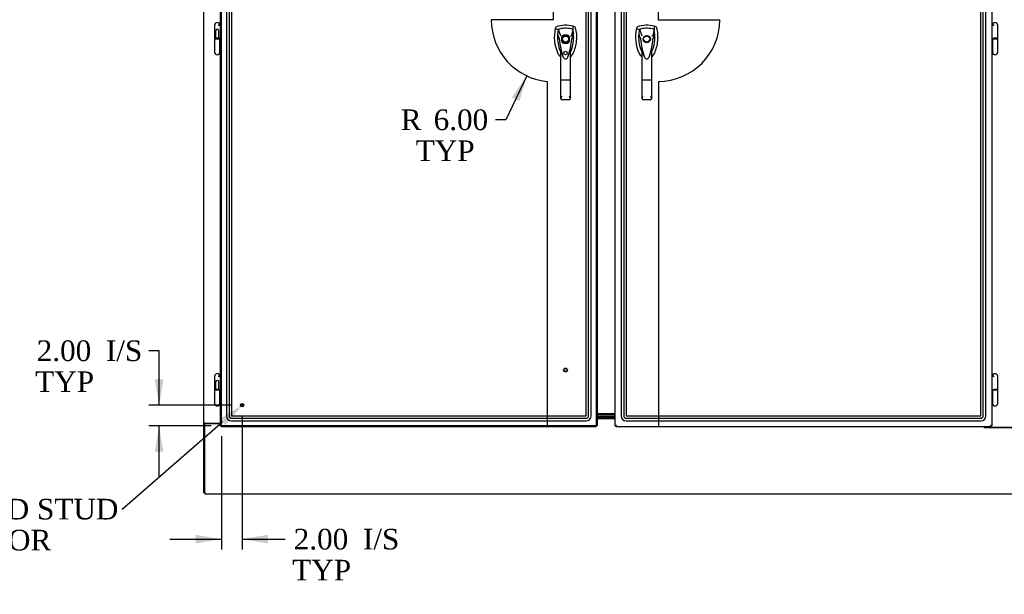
# Model space of a CAD drawing. Header units: inches. Extents: x 2 to 538, y -2 to 358.
# Tile 4 of 117: x 57 to 153, y 128 to 184. Entities that reach past the tile are written whole.
import ezdxf
from ezdxf import colors
from ezdxf.entities.mleader import LeaderData, LeaderLine
from ezdxf.enums import TextEntityAlignment as Align
from ezdxf.lldxf.tags import DXFTag
from ezdxf.math import Vec2, Vec3

# ---------------------------------------------------------------- set-up
doc = ezdxf.new("R2010")
doc.units = ezdxf.units.IN
doc.header["$MEASUREMENT"] = 0
for name, color, linetype in [('COM70220', 7, 'Continuous'), ('COM70875-2', 7, 'Continuous'), ('COM70884-3', 7, 'Continuous'), ('COM70890-2', 7, 'Continuous'), ('COM70899', 7, 'Continuous'), ('COM70904', 7, 'Continuous'), ('COM71140-4', 7, 'Continuous'), ('COM71141-3', 7, 'Continuous'), ('Default', 7, 'Continuous'), ('DV1_Default', 7, 'Continuous'), ('GSK87431', 7, 'Continuous'), ('HAN13068', 7, 'Continuous'), ('HNG14568', 7, 'Continuous'), ('HNG14568B', 7, 'Continuous'), ('HNG14568MH', 7, 'Continuous'), ('STD26122', 7, 'Continuous'), ('STD26258', 7, 'Continuous')]:
    doc.layers.add(name, color=color, linetype=linetype)
doc.styles.add('SEACAD_Times_New_Roman', font='times.ttf')
tags = doc.linetypes.add('HIDDEN2', pattern=[0.1875, 0.125, -0.0625]).pattern_tags.tags
tags[6:7] = [DXFTag(74, 4), DXFTag(75, 0), DXFTag(340, '0'), DXFTag(46, 0.0), DXFTag(50, 0.0), DXFTag(44, 0.0), DXFTag(45, 0.0)]
tags[4:5] = [DXFTag(74, 4), DXFTag(75, 0), DXFTag(340, '0'), DXFTag(46, 0.0), DXFTag(50, 0.0), DXFTag(44, 0.0), DXFTag(45, 0.0)]
doc.dimstyles.new('HAMMOND_(STH_-_540x360)', dxfattribs={"dimtxt": 2, "dimasz": 2.5, "dimexe": 1, "dimexo": 1, "dimgap": 0.5, "dimtad": 0, "dimtih": 1, "dimtoh": 1, "dimzin": 0, "dimdsep": 46, "dimtxsty": 'SEACAD_Times_New_Roman', "dimblk1": '_SE_FILLED', "dimblk2": '_SE_FILLED', "dimsah": 1, "dimcen": 1, "dimadec": 0, "dimazin": 0, "dimtfac": 0.8, "dimtofl": 0, "dimtmove": 1, "dimatfit": 3, "dimfxl": 1, "dimtolj": 1, "dimtzin": 0, "dimarcsym": 0})

# ---------------------------------------------------------------- blocks, each defined once
blk = doc.blocks.new('SE')
at = {"layer": 'COM70220', "color": 7, "linetype": 'HIDDEN2'}
for p, q in [((77.223, 218.753), (77.223, 145.783)), ((77.224, 218.753), (77.224, 145.783)), ((77.473, 218.753), (77.473, 145.783)), ((77.722, 218.753), (77.722, 145.783)), ((77.723, 218.753), (77.723, 145.783)), ((112.068, 145.783), (112.068, 218.753)), ((112.069, 145.783), (112.069, 218.753)), ((112.318, 145.783), (112.318, 218.753)), ((112.567, 145.783), (112.567, 218.753)), ((112.568, 145.783), (112.568, 218.753)), ((115.473, 218.752), (115.473, 145.782)), ((115.474, 218.752), (115.474, 145.782)), ((115.723, 218.752), (115.723, 145.782)), ((115.972, 218.752), (115.972, 145.782)), ((115.973, 218.752), (115.973, 145.782)), ((150.318, 145.782), (150.318, 218.752)), ((150.319, 145.782), (150.319, 218.752)), ((150.568, 145.782), (150.568, 218.752)), ((150.817, 145.782), (150.817, 218.752)), ((150.818, 145.782), (150.818, 218.752)), ((77.723, 145.783), (112.068, 145.783)), ((77.723, 145.782), (112.068, 145.782)), ((77.723, 145.533), (112.068, 145.533)), ((77.723, 145.284), (112.068, 145.284)), ((77.723, 145.283), (112.068, 145.283)), ((115.973, 145.782), (150.318, 145.782)), ((115.973, 145.781), (150.318, 145.781)), ((115.973, 145.532), (150.318, 145.532)), ((115.973, 145.283), (150.318, 145.283)), ((115.973, 145.282), (150.318, 145.282))]:
    blk.add_line(p, q, dxfattribs=at)
for centre, radius, start, end in [((77.723, 145.783), 0.5, 180, 270), ((77.723, 145.783), 0.499, 180, 270), ((77.723, 145.783), 0.25, 180, 270), ((77.723, 145.783), 0.001, 180, 270), ((112.068, 145.783), 0.5, 270, 0), ((112.068, 145.783), 0.001, 270, 0), ((112.068, 145.783), 0.25, 270, 0), ((112.068, 145.783), 0.499, 270, 0), ((115.973, 145.782), 0.5, 180, 270), ((115.973, 145.782), 0.499, 180, 270), ((115.973, 145.782), 0.25, 180, 270), ((115.973, 145.782), 0.001, 180, 270), ((150.318, 145.782), 0.5, 270, 0), ((150.318, 145.782), 0.001, 270, 0), ((150.318, 145.782), 0.25, 270, 0), ((150.318, 145.782), 0.499, 270, 0)]:
    blk.add_arc(centre, radius, start, end, dxfattribs=at)
at = {"layer": 'COM70875-2', "color": 7, "linetype": 'Continuous'}
for p, q in [((150.705, 144.651), (150.705, 144.704)), ((154.835, 144.651), (150.705, 144.651))]:
    blk.add_line(p, q, dxfattribs=at)
at = {"layer": 'COM70884-3', "color": 7, "linetype": 'Continuous'}
for p, q in [((75.02, 145.045), (75.02, 222.235)), ((75.02, 145.045), (75.02, 145.015)), ((75.163, 145.045), (75.02, 145.045)), ((75.115, 145.045), (75.115, 145.015)), ((75.163, 145.045), (76.645, 145.045)), ((75.02, 138.3), (75.02, 145.015)), ((75.115, 145.015), (75.02, 145.015)), ((75.115, 138.3), (75.02, 138.3))]:
    blk.add_line(p, q, dxfattribs=at)
at = {"layer": 'COM70890-2', "color": 7, "linetype": 'Continuous'}
for p, q in [((114.895, 145.485), (113.145, 145.485)), ((75.115, 138.348), (75.115, 145.015)), ((75.115, 145.015), (76.645, 145.015)), ((150.675, 144.621), (150.675, 144.704)), ((154.865, 144.621), (150.675, 144.621)), ((75.115, 138.348), (75.115, 138.205)), ((75.115, 138.205), (193.175, 138.205))]:
    blk.add_line(p, q, dxfattribs=at)
at = {"layer": 'COM70899', "color": 7, "linetype": 'Continuous'}
for p, q in [((113.145, 145.705), (114.895, 145.705)), ((113.145, 145.58), (114.895, 145.58))]:
    blk.add_line(p, q, dxfattribs=at)
at = {"layer": 'COM70904', "color": 7, "linetype": 'Continuous'}
for p, q in [((114.895, 145.955), (113.145, 145.955)), ((114.895, 145.83), (113.145, 145.83))]:
    blk.add_line(p, q, dxfattribs=at)
at = {"layer": 'COM71140-4', "color": 7, "linetype": 'Continuous'}
for p, q in [((76.645, 144.8), (76.645, 219.735)), ((113.145, 219.735), (113.145, 144.8)), ((76.645, 144.8), (76.701, 144.8)), ((76.74, 144.8), (76.701, 144.8)), ((76.788, 144.848), (76.74, 144.8)), ((76.74, 144.8), (76.74, 144.761)), ((76.74, 144.705), (76.74, 144.761)), ((113.05, 144.705), (76.74, 144.705)), ((76.788, 144.848), (76.788, 144.848)), ((76.788, 144.848), (76.788, 144.848)), ((76.788, 144.848), (76.788, 144.848)), ((76.788, 144.847), (76.788, 144.848)), ((113.003, 144.848), (113.002, 144.848)), ((113.002, 144.848), (113.002, 144.848)), ((113.002, 144.848), (113.003, 144.847)), ((113.003, 144.848), (113.003, 144.848)), ((113.003, 144.847), (113.05, 144.8)), ((113.05, 144.8), (113.089, 144.8)), ((113.05, 144.8), (113.05, 144.761)), ((113.05, 144.705), (113.05, 144.761)), ((113.145, 144.8), (113.089, 144.8))]:
    blk.add_line(p, q, dxfattribs=at)
at = {"layer": 'COM71140-4', "color": 7, "linetype": 'HIDDEN2'}
for p, q in [((76.74, 144.8), (76.74, 219.735)), ((113.05, 219.735), (113.05, 144.8)), ((76.74, 183.696), (76.645, 183.696)), ((76.74, 182.346), (76.645, 182.346)), ((109.69, 182.467), (109.69, 182.068)), ((110.285, 182.663), (109.886, 182.663)), ((110.481, 182.068), (110.481, 182.467)), ((109.886, 181.872), (110.285, 181.872)), ((76.74, 149.681), (76.645, 149.681)), ((76.74, 148.331), (76.645, 148.331)), ((113.05, 144.8), (76.741, 144.8))]:
    blk.add_line(p, q, dxfattribs=at)
blk.add_circle((110.085, 180.929), 0.172, dxfattribs=at)
for start, end in [(116.77576, 153.22424), (26.77576, 63.22424), (206.77576, 243.22424), (296.77576, 333.22424)]:
    blk.add_arc((110.085, 182.267), 0.443, start, end, dxfattribs=at)
at = {"layer": 'COM71140-4', "color": 7, "linetype": 'Continuous'}
for centre, start, end in [((77.269, 143.87), 116.22441, 121.43058), ((75.811, 145.329), 328.56942, 333.77559), ((112.521, 143.87), 58.56942, 63.77559), ((113.98, 145.329), 206.22441, 211.43058)]:
    blk.add_arc(centre, 1.09, start, end, dxfattribs=at)
at = {"layer": 'COM71141-3', "color": 7, "linetype": 'Continuous'}
for p, q in [((114.895, 144.799), (114.895, 219.734)), ((151.395, 219.734), (151.395, 144.799)), ((114.895, 144.799), (114.951, 144.799)), ((114.99, 144.799), (114.951, 144.799)), ((115.038, 144.847), (114.99, 144.799)), ((114.99, 144.799), (114.99, 144.76)), ((114.99, 144.704), (114.99, 144.76)), ((151.3, 144.704), (114.99, 144.704)), ((115.038, 144.847), (115.038, 144.847)), ((115.038, 144.847), (115.038, 144.847)), ((115.038, 144.847), (115.038, 144.847)), ((115.038, 144.847), (115.038, 144.847)), ((151.253, 144.847), (151.252, 144.847)), ((151.252, 144.847), (151.252, 144.847)), ((151.252, 144.847), (151.253, 144.847)), ((151.253, 144.847), (151.253, 144.847)), ((151.253, 144.847), (151.3, 144.799)), ((151.3, 144.799), (151.339, 144.799)), ((151.3, 144.799), (151.3, 144.76)), ((151.3, 144.704), (151.3, 144.76)), ((151.395, 144.799), (151.339, 144.799))]:
    blk.add_line(p, q, dxfattribs=at)
for centre, start, end in [((115.519, 143.87), 116.22441, 121.43058), ((114.061, 145.329), 328.56942, 333.77559), ((150.771, 143.87), 58.56942, 63.77559), ((152.23, 145.329), 206.22441, 211.43058)]:
    blk.add_arc(centre, 1.09, start, end, dxfattribs=at)
at = {"layer": 'DV1_Default', "color": 7, "linetype": 'HIDDEN2'}
for p, q in [((108.893, 219.83), (108.893, 184.133)), ((119.06, 219.859), (119.06, 184.133)), ((108.893, 184.133), (102.893, 184.133)), ((119.06, 184.133), (125.031, 184.133)), ((108.294, 178.163), (108.294, 144.705)), ((119.082, 178.162), (119.082, 144.704))]:
    blk.add_line(p, q, dxfattribs=at)
for centre, radius, start, end in [((108.893, 184.133), 6, 180, 264.26785), ((119.06, 184.133), 5.971, 270.20776, 0)]:
    blk.add_arc(centre, radius, start, end, dxfattribs=at)
at = {"layer": 'GSK87431', "color": 7, "linetype": 'Continuous'}
for p, q in [((113.145, 145.861), (114.895, 145.861)), ((113.145, 145.673), (114.895, 145.673))]:
    blk.add_line(p, q, dxfattribs=at)
at = {"layer": 'HAN13068', "color": 7, "linetype": 'Continuous'}
for p, q in [((109.109, 183.369), (109.095, 183.31)), ((109.095, 183.31), (109.378, 183.205)), ((109.378, 183.205), (109.594, 182.633)), ((110.793, 183.205), (110.629, 182.549)), ((110.984, 183.456), (110.804, 183.515)), ((116.979, 183.369), (116.965, 183.31)), ((116.965, 183.31), (117.248, 183.205)), ((117.248, 183.205), (117.464, 182.633)), ((118.663, 183.205), (118.499, 182.549)), ((118.854, 183.456), (118.674, 183.515)), ((109.48, 182.284), (109.48, 182.284)), ((109.594, 182.633), (109.639, 182.599)), ((110.691, 182.288), (110.691, 182.288)), ((117.35, 182.284), (117.35, 182.283)), ((117.464, 182.633), (117.509, 182.599)), ((118.561, 182.287), (118.561, 182.288)), ((109.63, 178.29), (109.63, 181.268)), ((109.824, 180.627), (109.828, 180.619)), ((110.54, 181.267), (110.54, 178.29)), ((110.54, 180.987), (110.565, 181.034)), ((117.5, 178.29), (117.5, 181.268)), ((117.694, 180.627), (117.698, 180.619)), ((118.41, 181.267), (118.41, 178.29)), ((118.41, 180.987), (118.435, 181.034)), ((109.63, 176.482), (109.63, 178.29)), ((110.45, 178.284), (109.72, 178.284)), ((110.54, 178.29), (110.54, 176.482)), ((117.5, 176.482), (117.5, 178.29)), ((118.32, 178.284), (117.59, 178.284)), ((118.41, 178.29), (118.41, 176.482)), ((110.45, 176.392), (109.72, 176.392)), ((118.32, 176.392), (117.59, 176.392))]:
    blk.add_line(p, q, dxfattribs=at)
for centre, radius in [((110.085, 182.267), 0.35), ((110.085, 182.267), 0.3), ((117.955, 182.267), 0.35), ((117.955, 182.267), 0.3)]:
    blk.add_circle(centre, radius, dxfattribs=at)
for centre, radius, start, end in [((112.717, 182.458), 3.721, 166.75318, 205.10266), ((110.085, 181.033), 2.585, 73.85893, 110.34924), ((112.717, 182.458), 3.421, 167.3846, 174.70184), ((110.085, 181.033), 2.285, 106.83853, 108.03431), ((110.085, 181.033), 2.285, 104.45028, 106.83853), ((110.085, 181.033), 2.285, 71.96569, 104.45028), ((107.454, 182.458), 3.421, 10.11379, 12.6154), ((120.587, 182.457), 3.721, 166.75318, 205.10266), ((117.955, 181.032), 2.585, 73.85893, 110.34924), ((120.587, 182.457), 3.421, 167.3846, 174.70184), ((117.955, 181.032), 2.285, 106.83853, 108.03431), ((117.955, 181.032), 2.285, 104.45028, 106.83853), ((117.955, 181.032), 2.285, 71.96569, 104.45028), ((115.324, 182.457), 3.421, 10.11379, 12.6154), ((112.717, 182.458), 3.421, 174.70184, 200.20775), ((109.569, 180.936), 1.35, 91.23359, 93.76963), ((116.328, 182.853), 6.872, 184.75423, 199.9908), ((103.647, 182.883), 7.068, 340.3478, 355.1696), ((107.454, 182.458), 3.421, 334.89734, 7.2824), ((123.449, 155.84), 29.627, 115.64179, 115.75394), ((110.626, 181.499), 0.791, 85.30773, 89.6394), ((107.454, 182.458), 3.421, 8.519, 10.11379), ((107.454, 182.458), 3.421, 7.2824, 8.519), ((120.587, 182.457), 3.421, 174.70184, 200.20775), ((117.439, 180.936), 1.35, 91.23359, 93.76963), ((124.198, 182.853), 6.872, 184.75423, 199.9908), ((111.517, 182.883), 7.068, 340.3478, 355.1696), ((115.324, 182.457), 3.421, 334.89734, 7.2824), ((131.319, 155.84), 29.627, 115.64179, 115.75394), ((118.496, 181.499), 0.791, 85.30773, 89.6394), ((115.324, 182.457), 3.421, 8.519, 10.11379), ((115.324, 182.457), 3.421, 7.2824, 8.519), ((112.717, 182.458), 3.421, 200.20775, 205.10266), ((110.026, 181.197), 0.75, 233.47883, 238.15135), ((110.026, 181.197), 0.45, 205.10266, 208.42246), ((108.101, 180.663), 1.646, 10.27719, 21.64676), ((110.087, 180.593), 0.234, 202.28022, 338.21669), ((110.145, 181.197), 0.45, 331.57754, 334.89734), ((110.145, 181.197), 0.75, 301.84865, 334.89734), ((120.587, 182.457), 3.421, 200.20775, 205.10266), ((117.896, 181.197), 0.75, 233.47883, 238.15135), ((117.896, 181.197), 0.45, 205.10266, 208.42246), ((115.971, 180.662), 1.646, 10.27719, 21.64676), ((117.957, 180.593), 0.234, 202.28022, 338.21669), ((118.015, 181.197), 0.45, 331.57754, 334.89734), ((118.015, 181.197), 0.75, 301.84865, 334.89734), ((109.721, 176.482), 0.0903, 180.00172, 181.11543), ((109.72, 176.482), 0.09, 181.11716, 270), ((110.45, 176.482), 0.09, 270, 358.88284), ((110.45, 176.482), 0.0903, 358.88457, 359.99828), ((117.591, 176.482), 0.0903, 180.00172, 181.11543), ((117.59, 176.482), 0.09, 181.11716, 270), ((118.32, 176.482), 0.09, 270, 358.88284), ((118.32, 176.482), 0.0903, 358.88457, 359.99828)]:
    blk.add_arc(centre, radius, start, end, dxfattribs=at)
for points in [[(109.187, 183.456), (109.149, 183.442), (109.119, 183.408), (109.109, 183.369)], [(110.804, 183.515), (110.8, 183.412), (110.796, 183.308), (110.793, 183.205)], [(111.062, 183.369), (111.052, 183.408), (111.022, 183.442), (110.984, 183.456)], [(117.057, 183.456), (117.019, 183.442), (116.989, 183.408), (116.979, 183.369)], [(118.674, 183.515), (118.67, 183.412), (118.666, 183.308), (118.663, 183.205)], [(118.932, 183.369), (118.922, 183.408), (118.892, 183.442), (118.854, 183.456)], [(109.31, 182.774), (109.367, 182.61), (109.423, 182.447), (109.48, 182.284)], [(110.848, 182.891), (110.795, 182.69), (110.743, 182.489), (110.691, 182.288)], [(117.18, 182.773), (117.237, 182.61), (117.293, 182.447), (117.35, 182.284)], [(118.718, 182.891), (118.665, 182.69), (118.613, 182.489), (118.561, 182.288)], [(109.347, 180.879), (109.399, 180.767), (109.48, 180.668), (109.58, 180.595)], [(117.217, 180.879), (117.269, 180.767), (117.35, 180.668), (117.45, 180.594)]]:
    blk.add_open_spline(points, degree=3, dxfattribs=at)
for points, knots in [([(110.824, 180.879), (111.004, 181.264), (111.118, 181.68), (111.199, 182.527), (111.166, 182.957), (111.062, 183.369)], [0, 0, 0, 0, 0.5, 0.5, 1, 1, 1, 1]), ([(118.694, 180.879), (118.874, 181.264), (118.988, 181.68), (119.069, 182.527), (119.036, 182.957), (118.932, 183.369)], [0, 0, 0, 0, 0.5, 0.5, 1, 1, 1, 1]), ([(109.825, 180.627), (109.81, 180.669), (109.795, 180.711), (109.76, 180.82), (109.74, 180.888), (109.72, 180.956)], [0.770336, 0.770336, 0.770336, 0.770336, 0.8588735, 0.8588735, 1, 1, 1, 1]), ([(110.45, 180.955), (110.467, 181.012), (110.483, 181.07), (110.506, 181.155), (110.514, 181.184), (110.525, 181.224), (110.529, 181.238), (110.534, 181.256), (110.536, 181.262), (110.539, 181.269), (110.54, 181.27), (110.54, 181.267)], [0, 0, 0, 0, 0.5, 0.5, 0.75, 0.75, 0.875, 0.875, 0.9375, 0.9375, 1, 1, 1, 1]), ([(117.695, 180.627), (117.68, 180.668), (117.665, 180.71), (117.63, 180.82), (117.61, 180.888), (117.59, 180.956)], [0.770336, 0.770336, 0.770336, 0.770336, 0.8588735, 0.8588735, 1, 1, 1, 1]), ([(118.32, 180.955), (118.337, 181.012), (118.353, 181.069), (118.376, 181.155), (118.384, 181.183), (118.395, 181.224), (118.399, 181.238), (118.404, 181.255), (118.406, 181.261), (118.409, 181.269), (118.41, 181.27), (118.41, 181.267)], [0, 0, 0, 0, 0.5, 0.5, 0.75, 0.75, 0.875, 0.875, 0.9375, 0.9375, 1, 1, 1, 1]), ([(109.72, 178.284), (109.714, 178.284), (109.709, 178.285), (109.697, 178.285), (109.691, 178.285), (109.68, 178.285), (109.675, 178.285), (109.666, 178.286), (109.661, 178.286), (109.648, 178.287), (109.642, 178.287), (109.635, 178.288), (109.633, 178.289), (109.631, 178.289), (109.63, 178.29), (109.63, 178.29)], [0, 0, 0, 0, 0.125, 0.125, 0.25, 0.25, 0.375, 0.375, 0.5, 0.5, 0.75, 0.75, 0.875, 0.875, 1, 1, 1, 1]), ([(110.54, 178.29), (110.54, 178.29), (110.54, 178.289), (110.537, 178.289), (110.536, 178.288), (110.529, 178.287), (110.522, 178.287), (110.51, 178.286), (110.505, 178.286), (110.495, 178.285), (110.49, 178.285), (110.479, 178.285), (110.474, 178.285), (110.462, 178.285), (110.456, 178.284), (110.45, 178.284)], [0, 0, 0, 0, 0.125, 0.125, 0.25, 0.25, 0.5, 0.5, 0.625, 0.625, 0.75, 0.75, 0.875, 0.875, 1, 1, 1, 1]), ([(117.59, 178.284), (117.584, 178.284), (117.579, 178.284), (117.567, 178.284), (117.561, 178.284), (117.55, 178.285), (117.545, 178.285), (117.536, 178.285), (117.531, 178.286), (117.518, 178.286), (117.512, 178.287), (117.505, 178.288), (117.503, 178.288), (117.501, 178.289), (117.5, 178.29), (117.5, 178.29)], [0, 0, 0, 0, 0.125, 0.125, 0.25, 0.25, 0.375, 0.375, 0.5, 0.5, 0.75, 0.75, 0.875, 0.875, 1, 1, 1, 1]), ([(118.41, 178.29), (118.41, 178.29), (118.41, 178.289), (118.407, 178.288), (118.406, 178.288), (118.399, 178.287), (118.392, 178.286), (118.38, 178.286), (118.375, 178.285), (118.365, 178.285), (118.36, 178.285), (118.349, 178.284), (118.344, 178.284), (118.332, 178.284), (118.326, 178.284), (118.32, 178.284)], [0, 0, 0, 0, 0.125, 0.125, 0.25, 0.25, 0.5, 0.5, 0.625, 0.625, 0.75, 0.75, 0.875, 0.875, 1, 1, 1, 1]), ([(109.63, 176.48), (109.631, 176.496), (109.635, 176.513), (109.643, 176.541), (109.646, 176.55), (109.654, 176.57), (109.658, 176.58), (109.67, 176.611), (109.68, 176.632), (109.695, 176.666), (109.7, 176.677), (109.71, 176.7), (109.715, 176.712), (109.72, 176.724)], [0, 0, 0, 0, 0.25, 0.25, 0.375, 0.375, 0.5, 0.5, 0.75, 0.75, 0.875, 0.875, 1, 1, 1, 1]), ([(110.45, 176.724), (110.456, 176.712), (110.461, 176.7), (110.471, 176.677), (110.476, 176.666), (110.491, 176.632), (110.5, 176.611), (110.513, 176.58), (110.517, 176.57), (110.524, 176.55), (110.528, 176.541), (110.536, 176.513), (110.54, 176.496), (110.54, 176.48)], [0, 0, 0, 0, 0.125, 0.125, 0.25, 0.25, 0.5, 0.5, 0.625, 0.625, 0.75, 0.75, 1, 1, 1, 1]), ([(117.5, 176.48), (117.501, 176.496), (117.505, 176.513), (117.513, 176.541), (117.516, 176.55), (117.524, 176.57), (117.528, 176.58), (117.54, 176.61), (117.55, 176.632), (117.565, 176.665), (117.57, 176.677), (117.58, 176.7), (117.585, 176.711), (117.59, 176.723)], [0, 0, 0, 0, 0.25, 0.25, 0.375, 0.375, 0.5, 0.5, 0.75, 0.75, 0.875, 0.875, 1, 1, 1, 1]), ([(118.32, 176.723), (118.326, 176.711), (118.331, 176.7), (118.341, 176.677), (118.346, 176.665), (118.361, 176.632), (118.37, 176.61), (118.383, 176.58), (118.387, 176.57), (118.394, 176.55), (118.398, 176.541), (118.406, 176.513), (118.41, 176.496), (118.41, 176.48)], [0, 0, 0, 0, 0.125, 0.125, 0.25, 0.25, 0.5, 0.5, 0.625, 0.625, 0.75, 0.75, 1, 1, 1, 1])]:
    blk.add_open_spline(points, degree=3, knots=knots, dxfattribs=at)
at = {"layer": 'HNG14568', "color": 7, "linetype": 'Continuous'}
for p, q in [((76.076, 183.619), (76.076, 182.346)), ((76.414, 183.616), (76.645, 183.616)), ((76.581, 183.616), (76.581, 183.619)), ((151.395, 183.616), (151.626, 183.616)), ((151.46, 183.618), (151.46, 183.616)), ((151.965, 182.346), (151.965, 183.618)), ((76.429, 182.346), (76.645, 182.346)), ((151.395, 182.346), (151.611, 182.346)), ((76.076, 149.604), (76.076, 148.331)), ((76.414, 149.601), (76.645, 149.601)), ((76.581, 149.601), (76.581, 149.604)), ((151.395, 149.601), (151.626, 149.601)), ((151.46, 149.603), (151.46, 149.601)), ((151.965, 148.331), (151.965, 149.603)), ((76.429, 148.331), (76.645, 148.331)), ((151.395, 148.331), (151.611, 148.331))]:
    blk.add_line(p, q, dxfattribs=at)
at = {"layer": 'HNG14568', "color": 7, "linetype": 'HIDDEN2'}
for p, q in [((76.645, 183.616), (76.673, 183.616)), ((76.673, 183.616), (76.673, 182.346)), ((76.673, 183.616), (76.692, 183.616)), ((76.692, 183.616), (76.692, 182.346)), ((76.172, 183.065), (76.172, 182.346)), ((76.485, 182.346), (76.485, 183.065)), ((76.172, 149.05), (76.172, 148.331)), ((76.485, 148.331), (76.485, 149.05)), ((76.645, 149.601), (76.673, 149.601)), ((76.673, 149.601), (76.673, 148.331)), ((76.673, 149.601), (76.692, 149.601)), ((76.692, 149.601), (76.692, 148.331))]:
    blk.add_line(p, q, dxfattribs=at)
at = {"layer": 'HNG14568', "color": 7, "linetype": 'Continuous'}
for centre, radius in [((76.328, 183.619), 0.252), ((151.712, 183.618), 0.253), ((76.328, 149.604), 0.253), ((151.712, 149.603), 0.253)]:
    blk.add_arc(centre, radius, 0, 180, dxfattribs=at)
at = {"layer": 'HNG14568', "color": 7, "linetype": 'HIDDEN2'}
for centre in [(76.328, 183.065), (76.328, 149.05)]:
    blk.add_arc(centre, 0.156, 0, 180, dxfattribs=at)
at = {"layer": 'HNG14568B', "color": 7, "linetype": 'Continuous'}
for p, q in [((76.429, 182.346), (76.075, 182.346)), ((76.075, 182.346), (76.075, 182.267)), ((76.581, 182.267), (76.075, 182.267)), ((76.581, 182.267), (76.581, 182.346)), ((151.459, 182.346), (151.459, 182.267)), ((151.965, 182.267), (151.459, 182.267)), ((151.965, 182.346), (151.611, 182.346)), ((151.965, 182.267), (151.965, 182.346)), ((76.429, 148.331), (76.075, 148.331)), ((76.075, 148.331), (76.075, 148.252)), ((76.581, 148.252), (76.075, 148.252)), ((76.581, 148.252), (76.581, 148.331)), ((151.459, 148.331), (151.459, 148.252)), ((151.965, 148.252), (151.459, 148.252)), ((151.965, 148.331), (151.611, 148.331)), ((151.965, 148.252), (151.965, 148.331))]:
    blk.add_line(p, q, dxfattribs=at)
at = {"layer": 'HNG14568B', "color": 7, "linetype": 'HIDDEN2'}
for p, q in [((76.164, 182.346), (76.164, 182.267)), ((76.492, 182.267), (76.492, 182.346)), ((76.164, 148.331), (76.164, 148.252)), ((76.492, 148.252), (76.492, 148.331))]:
    blk.add_line(p, q, dxfattribs=at)
at = {"layer": 'HNG14568MH', "color": 7, "linetype": 'Continuous'}
for p, q in [((76.076, 182.267), (76.076, 180.995)), ((76.581, 180.995), (76.581, 182.267)), ((151.46, 182.267), (151.46, 180.994)), ((151.965, 180.994), (151.965, 182.267)), ((76.076, 148.252), (76.076, 146.98)), ((76.581, 146.98), (76.581, 148.252)), ((151.46, 148.252), (151.46, 146.979)), ((151.965, 146.979), (151.965, 148.252))]:
    blk.add_line(p, q, dxfattribs=at)
for centre in [(76.328, 180.995), (151.712, 180.994), (76.328, 146.98), (151.712, 146.979)]:
    blk.add_arc(centre, 0.253, 180, 0, dxfattribs=at)
at = {"layer": 'STD26122', "color": 7, "linetype": 'HIDDEN2'}
for radius in [0.185, 0.15]:
    blk.add_circle((110.085, 150.205), radius, dxfattribs=at)
at = {"layer": 'STD26258', "color": 7, "linetype": 'HIDDEN2'}
for radius in [0.156, 0.125, 0.0944]:
    blk.add_circle((78.74, 146.8), radius, dxfattribs=at)
blk = doc.blocks.new('DMBLK5240')
at = {"layer": 'Default', "linetype": 'Continuous'}
blk.add_hatch(color=7, dxfattribs=at).paths.add_polyline_path([(105.633, 176.272), (106.326, 178.71), (104.88, 176.629)])
at = {"layer": 'Default', "color": 7, "linetype": 'Continuous'}
for p, q in [((106.326, 178.71), (104.311, 174.454)), ((104.311, 174.454), (103.311, 174.454))]:
    blk.add_line(p, q, dxfattribs=at)
at = {"layer": 'Default', "color": 7, "linetype": 'Continuous', "style": 'SEACAD_Times_New_Roman'}
for s, p in [('R', (94.113, 175.454)), ('6.00', (97.303, 175.454)), ('TYP', (95.566, 172.454))]:
    blk.add_text(s, height=2, dxfattribs=at).set_placement(p, align=Align.TOP_LEFT)
blk = doc.blocks.new('_SE_FILLED')
at = {"color": 0}
blk.add_line((0, 0), (-1, 0), dxfattribs=at)
blk.add_solid([(0, 0), (-1, -0.1665), (-1, 0.1665), (0, 0)], dxfattribs=at)
blk = doc.blocks.new('DMBLK5275')
at = {"layer": 'Default', "linetype": 'Continuous'}
for points in [[(74.24, 133.408), (76.74, 133.825), (74.24, 134.241)], [(81.24, 133.408), (81.24, 134.241), (78.74, 133.825)]]:
    blk.add_hatch(color=7, dxfattribs=at).paths.add_polyline_path(points)
at = {"layer": 'Default', "color": 7, "linetype": 'Continuous'}
for p, q in [((78.74, 145.8), (78.74, 132.825)), ((76.74, 143.8), (76.74, 132.825)), ((71.74, 133.825), (76.74, 133.825)), ((78.74, 133.825), (81.9, 133.825)), ((81.9, 133.825), (82.9, 133.825))]:
    blk.add_line(p, q, dxfattribs=at)
at = {"layer": 'Default', "color": 7, "linetype": 'Continuous', "style": 'SEACAD_Times_New_Roman'}
for s, p in [('2.00', (83.742, 134.825)), ('I/S', (90.45, 134.825)), ('TYP', (83.6, 131.825))]:
    blk.add_text(s, height=2, dxfattribs=at).set_placement(p, align=Align.TOP_LEFT)
blk = doc.blocks.new('DMBLK5276')
at = {"layer": 'Default', "linetype": 'Continuous'}
for points in [[(70.287, 149.3), (70.704, 146.8), (71.121, 149.3)], [(70.287, 142.3), (71.121, 142.3), (70.704, 144.8)]]:
    blk.add_hatch(color=7, dxfattribs=at).paths.add_polyline_path(points)
at = {"layer": 'Default', "color": 7, "linetype": 'Continuous'}
for p, q in [((70.704, 152.078), (69.704, 152.078)), ((70.704, 146.8), (70.704, 152.078)), ((77.74, 146.8), (69.704, 146.8)), ((75.741, 144.8), (69.704, 144.8)), ((70.704, 139.8), (70.704, 144.8))]:
    blk.add_line(p, q, dxfattribs=at)
at = {"layer": 'Default', "color": 7, "linetype": 'Continuous', "style": 'SEACAD_Times_New_Roman'}
for s, p in [('2.00', (58.836, 153.078)), ('I/S', (65.544, 153.078)), ('TYP', (58.694, 150.078))]:
    blk.add_text(s, height=2, dxfattribs=at).set_placement(p, align=Align.TOP_LEFT)

msp = doc.modelspace()

# ---------------------------------------------------------------- block references
at = {"layer": 'Default'}
msp.add_blockref('SE', (0, 0), dxfattribs=at)

# ---------------------------------------------------------------- dimensions: what is measured, and where the dimension line sits
at = {"layer": 'Default', "color": 7, "linetype": 'Continuous'}
dim = msp.add_radius_dim(center=(108.893, 184.133), mpoint=(106.326, 178.71), text='\\A1;<>\\PTYP', dimstyle='HAMMOND_(STH_-_540x360)', override={"dimtmove": 0}, dxfattribs=at)
dim.commit()
dim.dimension.update_dxf_attribs({"geometry": 'DMBLK5240', "text_midpoint": (103.311, 174.454), "dimtype": 164})
dim = msp.add_linear_dim(base=(70.704, 146.8), p1=(76.741, 144.8), p2=(78.74, 146.8), angle=90, text='\\A1;<> I/S\\PTYP', dimstyle='HAMMOND_(STH_-_540x360)', dxfattribs=at)
dim.commit()
dim.dimension.update_dxf_attribs({"geometry": 'DMBLK5276', "text_midpoint": (69.704, 152.078), "dimtype": 160})
dim = msp.add_linear_dim(base=(78.74, 133.825), p1=(76.74, 144.8), p2=(78.74, 146.8), text='\\A1;<> I/S\\PTYP', dimstyle='HAMMOND_(STH_-_540x360)', dxfattribs=at)
dim.commit()
dim.dimension.update_dxf_attribs({"geometry": 'DMBLK5275', "text_midpoint": (82.9, 133.825), "dimtype": 160})

# ---------------------------------------------------------------- leaders
ml = msp.add_multileader_mtext('Standard', dxfattribs=at)
ml.set_content('{\\pxsm0.9;\\fTimes New Roman|b0||i0||c0|p34;\\W1.;GROUND STUD\\PDOOR\\P}', color=7)
ml.set_leader_properties()
ml.build(insert=Vec2(0, 0))
ml.multileader.update_dxf_attribs({"dogleg_length": 0, "arrow_head_size": 2.5})
ctx = ml.context
ctx.base_point, ctx.char_height, ctx.arrow_head_size, ctx.landing_gap_size = Vec3(45.44, 135.8), 2, 2.5, 0.7
ctx.text_align_type = 1
notes = []
notes.append((ctx, [(0, (1, 1, 0), (67.111, 136.71), (-1, 0), 0, [(0, [(78.74, 146.8)], 0, [])])]))
ctx.mtext.insert, ctx.mtext.alignment = Vec3(55.971, 137.732), 2
for ctx, leaders in notes:
    for number, flags, end, landing, length, lines in leaders:
        leader = LeaderData()
        leader.index, (leader.has_last_leader_line, leader.has_dogleg_vector, leader.attachment_direction) = number, flags
        leader.last_leader_point, leader.dogleg_vector, leader.dogleg_length = Vec3(end), Vec3(landing), length
        for number, points, colour, breaks in lines:
            line = LeaderLine()
            line.index, line.vertices, line.color, line.breaks = number, Vec3.list(points), colors.encode_raw_color(colour), breaks
            leader.lines.append(line)
        ctx.leaders.append(leader)

doc.saveas('drawing.dxf')
